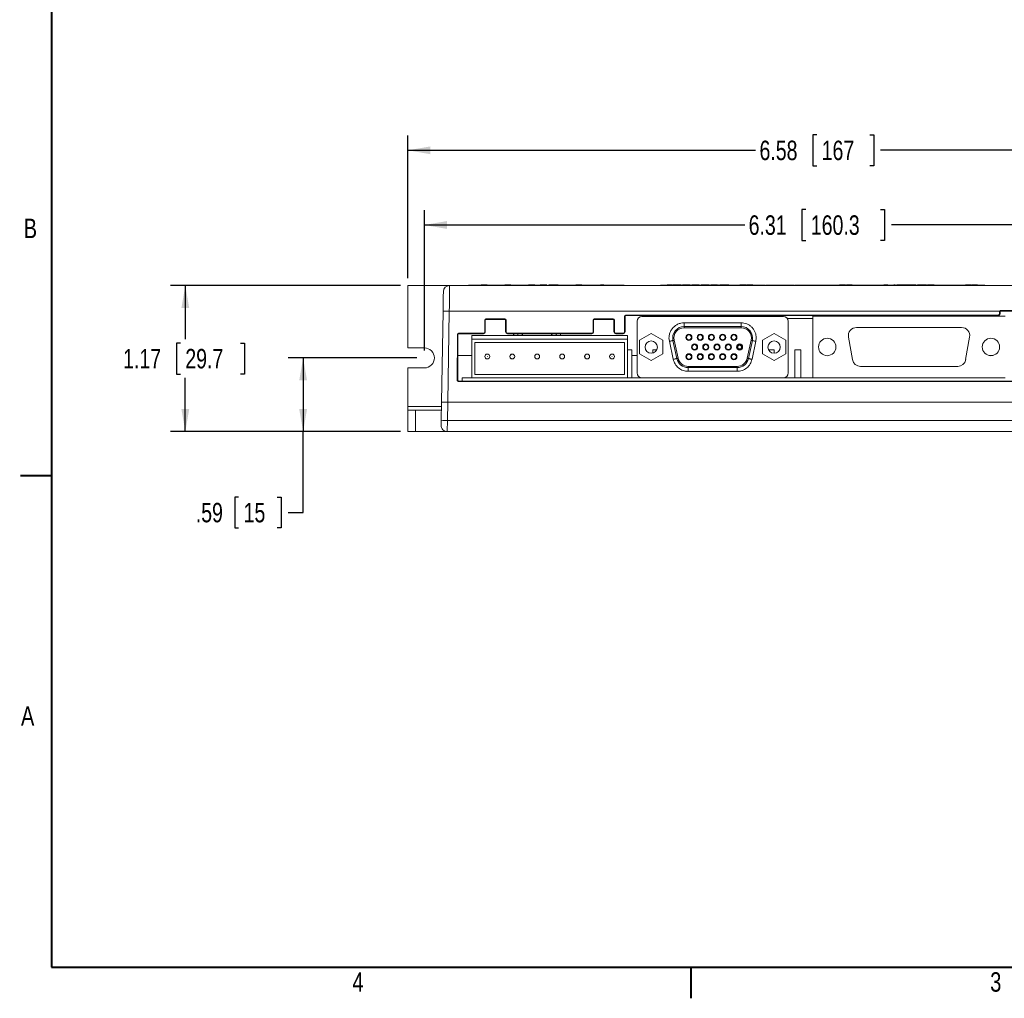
# Model space of a CAD drawing. Header units: inches. Extents: x 0.5 to 33, y 0.5 to 21.5.
# Tile 1 of 35: x 0.5 to 8.4, y 0.5 to 8.4. Entities that reach past the tile are written whole.
import ezdxf

# ---------------------------------------------------------------- set-up
doc = ezdxf.new("R2010")
doc.units = ezdxf.units.IN
doc.header["$MEASUREMENT"] = 0
doc.layers.add('2', color=179, linetype='Continuous')
doc.styles.add('SLDTEXTSTYLE0', font='TXT', dxfattribs={"width": 0.773196})
doc.styles.add('SLDTEXTSTYLE1', font='TXT', dxfattribs={"width": 0.75})
doc.dimstyles.new('SLDDIMSTYLE0', dxfattribs={"dimtxt": 0.156, "dimasz": 0.18, "dimexe": 0, "dimexo": 0.0625, "dimgap": 0.039, "dimtad": 0, "dimtih": 1, "dimtoh": 1, "dimrnd": 1e-09, "dimzin": 12, "dimdsep": 46, "dimtxsty": 'SLDTEXTSTYLE1', "dimsah": 1, "dimcen": 0.09, "dimadec": 0, "dimazin": 3, "dimtfac": 1, "dimtdec": 3, "dimtofl": 0, "dimtmove": 0, "dimatfit": 3, "dimfxl": 1, "dimfrac": 2, "dimtolj": 1, "dimtzin": 12, "dimarcsym": 0})

# ---------------------------------------------------------------- blocks, each defined once
blk = doc.blocks.new('_D')
at = {"layer": '2'}
for p, q in [((3.6314, 6.2953), (3.6314, 7.4386)), ((6.9081, 7.4425), (6.8765, 7.4425)), ((6.8765, 7.4425), (6.8765, 7.1948)), ((7.3332, 7.4425), (7.3649, 7.4425)), ((7.3649, 7.4425), (7.3649, 7.1948)), ((10.2064, 6.2953), (10.2064, 7.4386)), ((3.6314, 7.3186), (6.4176, 7.3186)), ((10.2064, 7.3186), (7.4203, 7.3186)), ((6.8765, 7.1948), (6.9081, 7.1948)), ((7.3649, 7.1948), (7.3332, 7.1948))]:
    blk.add_line(p, q, dxfattribs=at)
for points in [[(3.6314, 7.3186), (3.8114, 7.2874), (3.8114, 7.3499)], [(10.2064, 7.3186), (10.0264, 7.3499), (10.0264, 7.2874)]]:
    blk.add_solid(points, dxfattribs=at)
at = {"layer": '2', "char_height": 0.156, "attachment_point": 1, "style": 'SLDTEXTSTYLE1'}
for s, insert in [('6.58', (6.4493, 7.3959)), ('167', (6.9478, 7.3959))]:
    blk.add_mtext(s, dxfattribs=dict(at, insert=insert))
blk = doc.blocks.new('_D_1')
at = {"layer": '2'}
for p, q in [((3.5714, 6.2353), (1.727, 6.2353)), ((1.847, 6.2353), (1.847, 5.8058)), ((1.8074, 5.7741), (1.7757, 5.7741)), ((1.7757, 5.7741), (1.7757, 5.5265)), ((2.29, 5.7741), (2.3217, 5.7741)), ((2.3217, 5.7741), (2.3217, 5.5265)), ((1.7757, 5.5265), (1.8074, 5.5265)), ((2.3217, 5.5265), (2.29, 5.5265)), ((1.847, 5.0653), (1.847, 5.4948)), ((3.5714, 5.0653), (1.727, 5.0653))]:
    blk.add_line(p, q, dxfattribs=at)
for points in [[(1.847, 6.2353), (1.8157, 6.0553), (1.8782, 6.0553)], [(1.847, 5.0653), (1.8782, 5.2453), (1.8157, 5.2453)]]:
    blk.add_solid(points, dxfattribs=at)
at = {"layer": '2', "char_height": 0.156, "attachment_point": 1, "style": 'SLDTEXTSTYLE1'}
for s, insert in [('1.17', (1.3485, 5.7276)), ('29.7', (1.847, 5.7276))]:
    blk.add_mtext(s, dxfattribs=dict(at, insert=insert))
blk = doc.blocks.new('_D_2')
at = {"layer": '2'}
for p, q in [((3.7034, 5.6553), (2.6714, 5.6553)), ((2.7914, 5.6553), (2.7914, 5.0653)), ((3.5714, 5.0653), (2.6714, 5.0653)), ((2.7914, 4.4171), (2.7914, 5.0653)), ((2.2746, 4.5409), (2.2429, 4.5409)), ((2.2429, 4.5409), (2.2429, 4.2933)), ((2.5843, 4.5409), (2.616, 4.5409)), ((2.616, 4.5409), (2.616, 4.2933)), ((2.6714, 4.4171), (2.7914, 4.4171)), ((2.2429, 4.2933), (2.2746, 4.2933)), ((2.616, 4.2933), (2.5843, 4.2933))]:
    blk.add_line(p, q, dxfattribs=at)
for points in [[(2.7914, 5.6553), (2.7602, 5.4753), (2.8227, 5.4753)], [(2.7914, 5.0653), (2.8227, 5.2453), (2.7602, 5.2453)]]:
    blk.add_solid(points, dxfattribs=at)
at = {"layer": '2', "char_height": 0.156, "attachment_point": 1, "style": 'SLDTEXTSTYLE1'}
for s, insert in [('.59', (1.931, 4.4944)), ('15', (2.3142, 4.4944))]:
    blk.add_mtext(s, dxfattribs=dict(at, insert=insert))
blk = doc.blocks.new('_D_3')
at = {"layer": '2'}
for p, q in [((3.7634, 5.7153), (3.7634, 6.8403)), ((6.8212, 6.8441), (6.7895, 6.8441)), ((6.7895, 6.8441), (6.7895, 6.5965)), ((7.4191, 6.8441), (7.4508, 6.8441)), ((7.4508, 6.8441), (7.4508, 6.5965)), ((10.0734, 5.7153), (10.0734, 6.8403)), ((3.7634, 6.7203), (6.3307, 6.7203)), ((10.0734, 6.7203), (7.5062, 6.7203)), ((6.7895, 6.5965), (6.8212, 6.5965)), ((7.4508, 6.5965), (7.4191, 6.5965))]:
    blk.add_line(p, q, dxfattribs=at)
for points in [[(3.7634, 6.7203), (3.9434, 6.6891), (3.9434, 6.7516)], [(10.0734, 6.7203), (9.8934, 6.7516), (9.8934, 6.6891)]]:
    blk.add_solid(points, dxfattribs=at)
at = {"layer": '2', "char_height": 0.156, "attachment_point": 1, "style": 'SLDTEXTSTYLE1'}
for s, insert in [('6.31', (6.3623, 6.7976)), ('160.3', (6.8608, 6.7976))]:
    blk.add_mtext(s, dxfattribs=dict(at, insert=insert))

msp = doc.modelspace()

# ---------------------------------------------------------------- linework, layer by layer
at = {"color": 7, "linetype": 'Continuous', "lineweight": 15}
for p, q in [((3.6314, 6.2353), (3.6314, 5.7353)), ((3.9656, 6.2353), (3.6314, 6.2353)), ((9.8673, 6.2353), (3.9656, 6.2353)), ((4.1156, 6.2383), (4.1156, 6.2353)), ((4.1156, 6.2383), (4.1356, 6.2383)), ((4.1356, 6.2383), (4.1356, 6.2353)), ((4.1356, 6.2383), (4.2158, 6.2383)), ((4.2192, 6.2403), (4.2192, 6.2353)), ((4.2428, 6.2403), (4.2428, 6.2353)), ((4.2664, 6.2403), (4.2664, 6.2353)), ((4.2698, 6.2383), (4.4058, 6.2383)), ((4.4092, 6.2403), (4.4092, 6.2353)), ((4.4328, 6.2403), (4.4328, 6.2353)), ((4.4564, 6.2403), (4.4564, 6.2353)), ((4.4598, 6.2383), (4.5983, 6.2383)), ((4.5983, 6.2403), (4.5983, 6.2353)), ((4.6282, 6.2403), (4.5983, 6.2403)), ((4.6373, 6.2403), (4.6282, 6.2403)), ((4.6282, 6.2403), (4.6282, 6.2353)), ((4.6373, 6.2403), (4.6373, 6.2353)), ((4.6473, 6.2403), (4.6373, 6.2403)), ((4.6473, 6.2403), (4.6473, 6.2353)), ((4.6473, 6.2383), (4.6506, 6.2383)), ((4.6506, 6.2383), (4.6506, 6.2353)), ((4.6509, 6.2383), (4.6509, 6.2353)), ((4.6864, 6.2383), (4.6864, 6.2353)), ((4.6882, 6.2383), (4.6882, 6.2353)), ((4.6922, 6.2409), (4.6922, 6.2353)), ((4.7181, 6.2403), (4.7181, 6.2353)), ((4.7441, 6.2403), (4.7441, 6.2353)), ((4.7607, 6.2403), (4.7607, 6.2353)), ((4.7793, 6.2403), (4.7607, 6.2403)), ((4.7793, 6.2403), (4.7793, 6.2353)), ((4.791, 6.2403), (4.7793, 6.2403)), ((4.7892, 6.2403), (4.7892, 6.2353)), ((4.8128, 6.2403), (4.8128, 6.2353)), ((4.8364, 6.2403), (4.8364, 6.2353)), ((4.8364, 6.2383), (4.9783, 6.2383)), ((4.9783, 6.2403), (4.9783, 6.2353)), ((5.0255, 6.2403), (4.9783, 6.2403)), ((5.0255, 6.2403), (5.0255, 6.2353)), ((5.0289, 6.2383), (5.1756, 6.2383)), ((5.1756, 6.2403), (5.1756, 6.2353)), ((5.1919, 6.2403), (5.1756, 6.2403)), ((5.1919, 6.2403), (5.1919, 6.2353)), ((5.201, 6.2403), (5.1919, 6.2403)), ((5.201, 6.2403), (5.201, 6.2353)), ((5.201, 6.2383), (5.3456, 6.2383)), ((5.3456, 6.2383), (5.3456, 6.2353)), ((5.3456, 6.2383), (5.3656, 6.2383)), ((5.3656, 6.2383), (5.3656, 6.2353)), ((5.6556, 6.2383), (5.6756, 6.2383)), ((5.6556, 6.2383), (5.6556, 6.2353)), ((5.6756, 6.2383), (5.6756, 6.2353)), ((5.6756, 6.2383), (5.7094, 6.2383)), ((5.7094, 6.2403), (5.7094, 6.2353)), ((5.7257, 6.2403), (5.7094, 6.2403)), ((5.7257, 6.2403), (5.7257, 6.2353)), ((5.7348, 6.2403), (5.7257, 6.2403)), ((5.7348, 6.2403), (5.7348, 6.2353)), ((5.7528, 6.2403), (5.7528, 6.2353)), ((5.7575, 6.2403), (5.7575, 6.2353)), ((5.781, 6.2403), (5.781, 6.2353)), ((5.8047, 6.2403), (5.8047, 6.2353)), ((5.808, 6.2383), (5.9656, 6.2383)), ((5.8157, 6.2403), (5.8086, 6.2403)), ((5.8157, 6.2403), (5.8157, 6.2383)), ((5.8209, 6.2403), (5.8157, 6.2403)), ((5.8209, 6.2403), (5.8209, 6.2383)), ((5.8925, 6.2403), (5.8334, 6.2403)), ((5.8334, 6.2403), (5.8334, 6.2383)), ((5.8925, 6.2403), (5.8925, 6.2383)), ((5.9671, 6.2403), (5.908, 6.2403)), ((5.908, 6.2403), (5.908, 6.2383)), ((5.9656, 6.2383), (5.9656, 6.2353)), ((5.9671, 6.2403), (5.9671, 6.2353)), ((5.9827, 6.2383), (5.9671, 6.2383)), ((5.9827, 6.2403), (5.9827, 6.2353)), ((5.9915, 6.2403), (5.9827, 6.2403)), ((5.9954, 6.2409), (5.9954, 6.2353)), ((6.0213, 6.2403), (6.0213, 6.2353)), ((6.0473, 6.2403), (6.0473, 6.2353)), ((6.0491, 6.2403), (6.0491, 6.2353)), ((6.0587, 6.2383), (6.0524, 6.2383)), ((6.0587, 6.2403), (6.0587, 6.2353)), ((6.1126, 6.2403), (6.0587, 6.2403)), ((6.1126, 6.2403), (6.1126, 6.2353)), ((6.1248, 6.2403), (6.1248, 6.2353)), ((6.131, 6.2383), (6.1281, 6.2383)), ((6.1422, 6.2403), (6.131, 6.2403)), ((6.131, 6.2403), (6.131, 6.2353)), ((6.1422, 6.2403), (6.1422, 6.2353)), ((6.1508, 6.2403), (6.1422, 6.2403)), ((6.1456, 6.2383), (6.1456, 6.2353)), ((6.1456, 6.2383), (6.3156, 6.2383)), ((6.1508, 6.2403), (6.1508, 6.2383)), ((6.1827, 6.2403), (6.1508, 6.2403)), ((6.1827, 6.2403), (6.1827, 6.2383)), ((6.191, 6.2403), (6.1827, 6.2403)), ((6.191, 6.2403), (6.191, 6.2383)), ((6.2027, 6.2403), (6.191, 6.2403)), ((6.2027, 6.2403), (6.2027, 6.2383)), ((6.2088, 6.2403), (6.2088, 6.2383)), ((6.2452, 6.2403), (6.2452, 6.2383)), ((6.2803, 6.2403), (6.2803, 6.2383)), ((6.2928, 6.2403), (6.2928, 6.2383)), ((6.3042, 6.2403), (6.2928, 6.2403)), ((6.3042, 6.2403), (6.3042, 6.2383)), ((6.3156, 6.2403), (6.3042, 6.2403)), ((6.3156, 6.2403), (6.3156, 6.2353)), ((6.3319, 6.2403), (6.3156, 6.2403)), ((6.3319, 6.2403), (6.3319, 6.2353)), ((6.341, 6.2403), (6.3319, 6.2403)), ((6.341, 6.2403), (6.341, 6.2353)), ((6.3411, 6.2403), (6.341, 6.2403)), ((6.3583, 6.2403), (6.3583, 6.2353)), ((6.37, 6.2403), (6.37, 6.2353)), ((6.3864, 6.2403), (6.37, 6.2403)), ((6.3954, 6.2403), (6.3864, 6.2403)), ((6.3864, 6.2403), (6.3864, 6.2353)), ((6.3954, 6.2403), (6.3954, 6.2353)), ((6.3954, 6.2383), (6.4356, 6.2383)), ((6.4356, 6.2383), (6.4356, 6.2353)), ((6.4356, 6.2383), (6.4556, 6.2383)), ((6.4556, 6.2383), (6.4556, 6.2353)), ((6.4682, 6.2383), (6.4556, 6.2383)), ((6.4682, 6.2383), (6.4682, 6.2353)), ((6.4717, 6.2383), (6.4717, 6.2353)), ((6.4919, 6.2383), (6.4919, 6.2353)), ((6.4946, 6.2383), (6.4919, 6.2383)), ((6.5146, 6.2383), (6.5146, 6.2353)), ((6.5279, 6.2383), (6.5186, 6.2383)), ((6.6122, 6.2383), (6.6122, 6.2353)), ((6.6658, 6.2383), (6.6658, 6.2353)), ((6.7065, 6.2383), (6.7065, 6.2353)), ((6.7308, 6.2383), (6.7065, 6.2383)), ((6.7308, 6.2383), (6.7308, 6.2353)), ((6.7344, 6.2383), (6.7344, 6.2353)), ((6.7545, 6.2383), (6.7545, 6.2353)), ((6.7653, 6.2383), (6.7545, 6.2383)), ((6.8797, 6.2383), (6.8797, 6.2353)), ((6.9457, 6.2383), (6.9457, 6.2353)), ((6.9928, 6.2383), (6.9928, 6.2353)), ((7.0165, 6.2383), (6.9928, 6.2383)), ((7.0165, 6.2383), (7.0165, 6.2353)), ((7.0337, 6.2383), (7.0165, 6.2383)), ((7.0337, 6.2383), (7.0337, 6.2353)), ((7.039, 6.2383), (7.0337, 6.2383)), ((7.039, 6.2383), (7.039, 6.2353)), ((7.0456, 6.2383), (7.039, 6.2383)), ((7.0456, 6.2383), (7.0656, 6.2383)), ((7.0456, 6.2383), (7.0456, 6.2353)), ((7.0656, 6.2383), (7.0656, 6.2353)), ((7.0656, 6.2383), (7.0907, 6.2383)), ((7.0907, 6.2403), (7.0907, 6.2353)), ((7.1378, 6.2403), (7.0907, 6.2403)), ((7.1378, 6.2403), (7.1378, 6.2353)), ((7.1414, 6.2403), (7.1414, 6.2353)), ((7.146, 6.2403), (7.146, 6.2353)), ((7.1696, 6.2403), (7.1696, 6.2353)), ((7.1932, 6.2403), (7.1932, 6.2353)), ((7.1966, 6.2383), (7.5556, 6.2383)), ((7.4459, 6.2403), (7.4459, 6.2383)), ((7.4546, 6.2403), (7.4546, 6.2383)), ((7.4791, 6.2403), (7.4791, 6.2383)), ((7.5097, 6.2403), (7.5097, 6.2383)), ((7.5253, 6.2403), (7.5253, 6.2383)), ((7.5367, 6.2403), (7.5253, 6.2403)), ((7.5367, 6.2403), (7.5367, 6.2383)), ((7.5512, 6.2403), (7.5512, 6.2383)), ((7.5556, 6.2383), (7.5556, 6.2353)), ((7.5854, 6.2409), (7.5854, 6.2353)), ((7.6113, 6.2403), (7.6113, 6.2353)), ((7.6373, 6.2403), (7.6373, 6.2353)), ((7.6508, 6.2403), (7.6414, 6.2403)), ((7.6414, 6.2403), (7.6414, 6.2353)), ((7.6487, 6.2403), (7.6487, 6.2353)), ((7.6762, 6.2403), (7.6762, 6.2353)), ((7.7037, 6.2403), (7.7037, 6.2353)), ((7.7057, 6.2403), (7.7057, 6.2353)), ((7.7106, 6.2383), (7.7106, 6.2353)), ((7.7161, 6.2383), (7.7106, 6.2383)), ((7.7161, 6.2403), (7.7161, 6.2353)), ((7.7273, 6.2403), (7.7161, 6.2403)), ((7.7273, 6.2403), (7.7273, 6.2353)), ((7.7359, 6.2403), (7.7273, 6.2403)), ((7.7356, 6.2383), (7.7356, 6.2353)), ((7.7356, 6.2383), (8.1017, 6.2383)), ((7.7359, 6.2403), (7.7359, 6.2383)), ((7.7678, 6.2403), (7.7359, 6.2403)), ((7.7678, 6.2403), (7.7678, 6.2383)), ((7.7761, 6.2403), (7.7678, 6.2403)), ((7.7761, 6.2403), (7.7761, 6.2383)), ((7.7878, 6.2403), (7.7761, 6.2403)), ((7.7878, 6.2403), (7.7878, 6.2383)), ((7.8488, 6.2403), (7.797, 6.2403)), ((7.797, 6.2403), (7.797, 6.2383)), ((7.8488, 6.2403), (7.8488, 6.2383)), ((8.1017, 6.2403), (8.1017, 6.2353)), ((8.118, 6.2403), (8.1017, 6.2403)), ((8.118, 6.2403), (8.118, 6.2353)), ((8.1271, 6.2403), (8.118, 6.2403)), ((8.1271, 6.2403), (8.1271, 6.2353)), ((8.1271, 6.2383), (8.1311, 6.2383)), ((8.1311, 6.2403), (8.1311, 6.2353)), ((8.1474, 6.2403), (8.1311, 6.2403)), ((8.1474, 6.2403), (8.1474, 6.2353)), ((8.1498, 6.2403), (8.1498, 6.2353)), ((8.1507, 6.2403), (8.1507, 6.2353)), ((8.1516, 6.2403), (8.1516, 6.2353)), ((8.172, 6.2403), (8.172, 6.2353)), ((8.1904, 6.2403), (8.1904, 6.2353)), ((8.1969, 6.2403), (8.1969, 6.2353)), ((8.2003, 6.2383), (8.2256, 6.2383)), ((8.2256, 6.2383), (8.2256, 6.2353)), ((8.2256, 6.2383), (8.2456, 6.2383)), ((8.2456, 6.2383), (8.2456, 6.2353)), ((8.256, 6.2383), (8.2456, 6.2383)), ((8.256, 6.2383), (8.256, 6.2353)), ((3.9001, 5.3012), (3.9128, 6.029)), ((3.9628, 6.029), (3.9501, 5.3003)), ((8.3742, 6.029), (3.9628, 6.029)), ((8.3624, 5.9989), (5.3764, 5.9989)), ((5.3764, 5.995), (5.3764, 5.9989)), ((8.3624, 5.995), (8.3624, 5.9989)), ((8.3738, 6.0263), (8.3738, 6.0103)), ((8.3777, 6.0263), (8.3738, 6.0263)), ((8.3777, 6.0103), (8.3738, 6.0103)), ((8.3777, 6.0263), (8.3777, 6.0103)), ((8.3824, 6.031), (8.3824, 6.0349)), ((9.7524, 6.0349), (8.3824, 6.0349)), ((9.7524, 6.031), (8.3824, 6.031)), ((4.2478, 5.9593), (4.2477, 5.8643)), ((4.2517, 5.9593), (4.2478, 5.9593)), ((4.2517, 5.9593), (4.2516, 5.8643)), ((4.4094, 5.968), (4.2564, 5.968)), ((4.2564, 5.964), (4.2564, 5.968)), ((4.4094, 5.964), (4.2564, 5.964)), ((4.4094, 5.964), (4.4094, 5.968)), ((4.4143, 5.8643), (4.4142, 5.9593)), ((4.4142, 5.9593), (4.4181, 5.9593)), ((4.4182, 5.8643), (4.4181, 5.9593)), ((5.1158, 5.9593), (5.1157, 5.8643)), ((5.1197, 5.9593), (5.1158, 5.9593)), ((5.1197, 5.9593), (5.1196, 5.8643)), ((5.2774, 5.968), (5.1244, 5.968)), ((5.1244, 5.964), (5.1244, 5.968)), ((5.2774, 5.964), (5.1244, 5.964)), ((5.2774, 5.964), (5.2774, 5.968)), ((5.2823, 5.8643), (5.2822, 5.9593)), ((5.2822, 5.9593), (5.2861, 5.9593)), ((5.2862, 5.8643), (5.2861, 5.9593)), ((5.3678, 5.9903), (5.3677, 5.8643)), ((5.3717, 5.9903), (5.3678, 5.9903)), ((5.3717, 5.9903), (5.3716, 5.8643)), ((8.3624, 5.995), (5.3764, 5.995)), ((5.4677, 5.9491), (5.4677, 5.5357)), ((6.6409, 5.9884), (5.507, 5.9884)), ((5.846, 5.9069), (5.846, 5.9365)), ((5.846, 5.9365), (6.3019, 5.9365)), ((6.3019, 5.9069), (6.3019, 5.9365)), ((6.674, 5.9703), (6.8779, 5.9703)), ((6.6803, 5.5357), (6.6803, 5.9491)), ((6.8779, 5.9903), (6.8779, 5.4963)), ((8.4189, 5.9903), (6.8779, 5.9903)), ((4.0277, 5.8443), (4.0273, 5.4753)), ((4.0316, 5.8443), (4.0277, 5.8443)), ((4.0316, 5.8443), (4.0312, 5.4753)), ((4.2364, 5.8531), (4.0364, 5.8531)), ((4.0364, 5.8492), (4.0364, 5.8531)), ((4.2364, 5.8492), (4.0364, 5.8492)), ((4.2364, 5.8492), (4.2364, 5.8531)), ((4.2516, 5.8643), (4.2477, 5.8643)), ((4.4143, 5.8643), (4.4182, 5.8643)), ((5.1044, 5.8531), (4.4294, 5.8531)), ((4.4294, 5.8492), (4.4294, 5.8531)), ((5.1044, 5.8492), (4.4294, 5.8492)), ((5.1044, 5.8492), (5.1044, 5.8531)), ((5.1196, 5.8643), (5.1157, 5.8643)), ((5.2823, 5.8643), (5.2862, 5.8643)), ((5.3564, 5.8531), (5.2974, 5.8531)), ((5.2974, 5.8492), (5.2974, 5.8531)), ((5.3564, 5.8492), (5.2974, 5.8492)), ((5.3564, 5.8492), (5.3564, 5.8531)), ((5.3716, 5.8643), (5.3677, 5.8643)), ((5.5818, 5.8503), (5.4883, 5.7963)), ((5.6753, 5.7963), (5.5818, 5.8503)), ((5.846, 5.8969), (5.846, 5.9069)), ((5.846, 5.9069), (6.3019, 5.9069)), ((6.3019, 5.8969), (5.846, 5.8969)), ((6.3019, 5.8969), (6.3019, 5.9069)), ((6.5661, 5.8503), (6.4726, 5.7963)), ((6.6596, 5.7963), (6.5661, 5.8503)), ((8.0699, 5.8988), (7.2269, 5.8988)), ((4.1426, 5.8063), (4.1424, 5.8063)), ((4.1424, 5.8063), (4.1424, 5.4963)), ((4.1426, 5.8363), (4.1426, 5.8063)), ((4.1427, 5.8363), (4.1426, 5.8363)), ((4.1427, 5.8063), (4.1427, 5.8363)), ((4.1427, 5.8363), (5.3927, 5.8363)), ((4.1427, 5.4963), (4.1427, 5.8063)), ((4.1427, 5.8063), (5.3927, 5.8063)), ((4.1677, 5.7781), (5.3677, 5.7781)), ((4.1677, 5.5213), (4.1677, 5.7781)), ((5.3674, 5.7781), (5.3674, 5.5213)), ((5.3677, 5.5213), (5.3677, 5.7781)), ((5.3927, 5.8063), (5.3927, 5.8363)), ((5.3927, 5.4963), (5.3927, 5.8063)), ((5.4883, 5.7963), (5.4883, 5.6884)), ((5.6753, 5.6884), (5.6753, 5.7963)), ((5.7583, 5.6442), (5.7268, 5.7883)), ((5.7871, 5.6506), (5.7556, 5.7946)), ((5.7654, 5.7968), (5.7969, 5.6527)), ((6.351, 5.6527), (6.3825, 5.7968)), ((6.3923, 5.7946), (6.3608, 5.6506)), ((6.4212, 5.7883), (6.3896, 5.6442)), ((6.424, 5.8144), (6.4212, 5.7883)), ((6.4726, 5.7963), (6.4726, 5.6884)), ((6.6596, 5.6884), (6.6596, 5.7963)), ((7.1629, 5.8225), (7.1949, 5.6415)), ((8.102, 5.6415), (8.1339, 5.8225)), ((3.7634, 5.7353), (3.6314, 5.7353)), ((4.2676, 5.6858), (4.2674, 5.6858)), ((4.4676, 5.6858), (4.4674, 5.6858)), ((4.6676, 5.6858), (4.6674, 5.6858)), ((4.8676, 5.6858), (4.8674, 5.6858)), ((5.0676, 5.6858), (5.0674, 5.6858)), ((5.2676, 5.6858), (5.2674, 5.6858)), ((5.3927, 5.7211), (5.4265, 5.7211)), ((5.4265, 5.7211), (5.4265, 5.4963)), ((5.4883, 5.6884), (5.5818, 5.6344)), ((5.5818, 5.6344), (5.6753, 5.6884)), ((5.5938, 5.7211), (5.6262, 5.7211)), ((5.5938, 5.7211), (5.5938, 5.6946)), ((6.4726, 5.6884), (6.5661, 5.6344)), ((6.5217, 5.7211), (6.5661, 5.7211)), ((6.5661, 5.7211), (6.5661, 5.6932)), ((6.5661, 5.6344), (6.6596, 5.6884)), ((6.7334, 5.7211), (6.7806, 5.7211)), ((6.7334, 5.7211), (6.7334, 5.4963)), ((6.7806, 5.7211), (6.7806, 5.4963)), ((4.1424, 5.6753), (4.0314, 5.6753)), ((4.2674, 5.6468), (4.2676, 5.6468)), ((4.4674, 5.6468), (4.4676, 5.6468)), ((4.6674, 5.6468), (4.6676, 5.6468)), ((4.8674, 5.6468), (4.8676, 5.6468)), ((5.0674, 5.6468), (5.0676, 5.6468)), ((5.2674, 5.6468), (5.2676, 5.6468)), ((5.4677, 5.6753), (5.4265, 5.6753)), ((8.3211, 5.6753), (8.2878, 5.6753)), ((3.6314, 5.5753), (3.7634, 5.5753)), ((3.6314, 5.5753), (3.6314, 5.2663)), ((5.8775, 5.5878), (6.2704, 5.5878)), ((5.8775, 5.5778), (5.8775, 5.5878)), ((6.2704, 5.5778), (5.8775, 5.5778)), ((5.8775, 5.5778), (5.8775, 5.5483)), ((6.2704, 5.5483), (5.8775, 5.5483)), ((6.2704, 5.5778), (6.2704, 5.5878)), ((6.2704, 5.5778), (6.2704, 5.5483)), ((7.2589, 5.5878), (8.038, 5.5878)), ((4.0312, 5.4753), (4.0273, 5.4753)), ((4.0364, 5.4701), (4.0364, 5.4662)), ((4.0364, 5.4701), (9.7524, 5.4701)), ((4.0364, 5.4662), (9.7524, 5.4662)), ((4.0674, 5.4963), (4.0674, 5.4701)), ((4.0674, 5.4963), (4.1426, 5.4963)), ((4.1426, 5.4963), (4.1427, 5.4963)), ((4.1427, 5.4963), (5.3927, 5.4963)), ((4.1677, 5.5213), (5.3677, 5.5213)), ((5.3927, 5.4963), (5.507, 5.4963)), ((5.507, 5.4963), (6.6409, 5.4963)), ((6.6409, 5.4963), (6.8779, 5.4963)), ((6.6524, 5.4965), (6.6524, 5.498)), ((6.6524, 5.4963), (6.6524, 5.4965)), ((8.4189, 5.4963), (6.8779, 5.4963)), ((3.8976, 5.1555), (3.9001, 5.3012)), ((3.9501, 5.3003), (3.9001, 5.3012)), ((3.9501, 5.3003), (3.9476, 5.1537)), ((3.9501, 5.3003), (3.9501, 5.3003)), ((9.8827, 5.3003), (3.9501, 5.3003)), ((3.6314, 5.2363), (3.6314, 5.2663)), ((3.6314, 5.0653), (3.6314, 5.2363)), ((3.6314, 5.2363), (3.6914, 5.2363)), ((3.6914, 5.2363), (3.6914, 5.0653)), ((3.6914, 5.2363), (3.899, 5.2363)), ((9.8853, 5.1537), (3.9476, 5.1537)), ((3.6914, 5.0653), (3.6314, 5.0653)), ((3.9469, 5.0653), (3.6914, 5.0653)), ((3.9734, 5.0653), (3.9469, 5.0653)), ((3.9964, 5.0653), (3.9734, 5.0653)), ((4.1164, 5.0663), (3.9924, 5.0663)), ((4.0564, 5.0653), (3.9964, 5.0653)), ((4.0564, 5.0653), (4.0564, 5.0663)), ((4.0564, 5.0653), (4.1164, 5.0653)), ((4.1164, 5.0653), (4.1164, 5.0663)), ((9.7164, 5.0653), (4.1164, 5.0653))]:
    msp.add_line(p, q, dxfattribs=at)
at = {"color": 8, "linetype": 'Continuous', "lineweight": 15}
for p, q in [((6.6524, 5.4965), (6.6445, 5.4965)), ((3.6314, 5.2663), (3.8995, 5.2663)), ((3.9964, 5.0653), (3.9964, 5.0663))]:
    msp.add_line(p, q, dxfattribs=at)
at = {"color": 7, "linetype": 'Continuous', "lineweight": 15, "flags": 128}
for points in [[(3.9656, 6.2353), (3.9655, 6.2314), (3.9654, 6.2197), (3.9651, 6.2007), (3.9648, 6.1751), (3.9644, 6.1439), (3.9639, 6.1082), (3.9634, 6.0694), (3.9628, 6.029)], [(3.9128, 6.029), (3.9134, 6.0598), (3.9139, 6.0893), (3.9144, 6.1165), (3.9148, 6.1403), (3.9151, 6.1598), (3.9154, 6.1743), (3.9155, 6.1832), (3.9156, 6.1862)], [(5.7556, 5.7946), (5.755, 5.7945), (5.7534, 5.7942), (5.7507, 5.7936), (5.7472, 5.7928), (5.7428, 5.7918), (5.7378, 5.7908), (5.7324, 5.7896), (5.7268, 5.7883)], [(5.7654, 5.7968), (5.7635, 5.7964), (5.7616, 5.796), (5.7599, 5.7956), (5.7585, 5.7953), (5.7572, 5.795), (5.7563, 5.7948), (5.7558, 5.7947), (5.7556, 5.7946)], [(6.3923, 5.7946), (6.3921, 5.7947), (6.3916, 5.7948), (6.3907, 5.795), (6.3894, 5.7953), (6.388, 5.7956), (6.3863, 5.796), (6.3844, 5.7964), (6.3825, 5.7968)], [(6.3923, 5.7946), (6.3929, 5.7945), (6.3945, 5.7942), (6.3972, 5.7936), (6.4008, 5.7928), (6.4051, 5.7918), (6.4101, 5.7908), (6.4155, 5.7896), (6.4212, 5.7883)], [(5.7583, 5.6442), (5.7639, 5.6455), (5.7693, 5.6467), (5.7743, 5.6478), (5.7787, 5.6487), (5.7823, 5.6495), (5.7849, 5.6501), (5.7866, 5.6504), (5.7871, 5.6506)], [(5.7969, 5.6527), (5.795, 5.6523), (5.7931, 5.6519), (5.7915, 5.6515), (5.79, 5.6512), (5.7888, 5.6509), (5.7879, 5.6507), (5.7873, 5.6506), (5.7871, 5.6506)], [(6.3608, 5.6506), (6.3606, 5.6506), (6.3601, 5.6507), (6.3592, 5.6509), (6.3579, 5.6512), (6.3565, 5.6515), (6.3548, 5.6519), (6.3529, 5.6523), (6.351, 5.6527)], [(6.3608, 5.6506), (6.3614, 5.6504), (6.363, 5.6501), (6.3657, 5.6495), (6.3692, 5.6487), (6.3736, 5.6478), (6.3786, 5.6467), (6.384, 5.6455), (6.3896, 5.6442)], [(3.8969, 5.1162), (3.8969, 5.1169), (3.897, 5.1192), (3.897, 5.1228), (3.8971, 5.1276), (3.8972, 5.1336), (3.8973, 5.1404), (3.8975, 5.1478), (3.8976, 5.1555)], [(3.9476, 5.1537), (3.9474, 5.1364), (3.9473, 5.1198), (3.9472, 5.1045), (3.9471, 5.0911), (3.947, 5.0801), (3.9469, 5.072), (3.9469, 5.067), (3.9469, 5.0653)]]:
    msp.add_lwpolyline(points, dxfattribs=at)
at = {"color": 8, "linetype": 'Continuous', "lineweight": 15, "flags": 128}
for points in [[(4.4821, 5.8363), (4.4785, 5.8442), (4.4764, 5.8492)], [(4.8564, 5.8492), (4.8544, 5.8442), (4.8508, 5.8363)]]:
    msp.add_lwpolyline(points, dxfattribs=at)
at = {"color": 7, "linetype": 'Continuous', "lineweight": 15}
for centre, radius in [((5.8838, 5.8203), 0.0245), ((5.974, 5.8203), 0.0245), ((6.0641, 5.8203), 0.0245), ((6.1543, 5.8203), 0.0245), ((6.2444, 5.8203), 0.0245), ((5.5818, 5.7424), 0.0492), ((5.8838, 5.8203), 0.0195), ((5.9289, 5.7424), 0.0245), ((5.9289, 5.7424), 0.0195), ((5.974, 5.8203), 0.0195), ((6.019, 5.7424), 0.0245), ((6.019, 5.7424), 0.0195), ((6.0641, 5.8203), 0.0195), ((6.1092, 5.7424), 0.0245), ((6.1092, 5.7424), 0.0195), ((6.1543, 5.8203), 0.0195), ((6.1993, 5.7424), 0.0245), ((6.1993, 5.7424), 0.0195), ((6.2444, 5.8203), 0.0195), ((6.2895, 5.7424), 0.0245), ((6.2895, 5.7424), 0.0195), ((6.5661, 5.7424), 0.0492), ((6.9924, 5.7433), 0.07), ((8.3044, 5.7433), 0.07), ((4.2676, 5.6663), 0.0195), ((4.4676, 5.6663), 0.0195), ((4.6676, 5.6663), 0.0195), ((4.8676, 5.6663), 0.0195), ((5.0676, 5.6663), 0.0195), ((5.2676, 5.6663), 0.0195), ((5.8838, 5.6644), 0.0245), ((5.8838, 5.6644), 0.0195), ((5.974, 5.6644), 0.0245), ((5.974, 5.6644), 0.0195), ((6.0641, 5.6644), 0.0245), ((6.0641, 5.6644), 0.0195), ((6.1543, 5.6644), 0.0245), ((6.1543, 5.6644), 0.0195), ((6.2444, 5.6644), 0.0245), ((6.2444, 5.6644), 0.0195), ((6.2895, 5.7424), 0.0145), ((4.2676, 5.6663), 0.0005), ((4.4676, 5.6663), 0.0005), ((4.6676, 5.6663), 0.0005), ((4.8676, 5.6663), 0.0005), ((5.0676, 5.6663), 0.0005), ((5.2676, 5.6663), 0.0005)]:
    msp.add_circle(centre, radius, dxfattribs=at)
for centre, radius, start, end in [((3.9656, 6.1853), 0.05, 90, 179), ((3.9378, 5.3126), 0.7168, 88.00156, 91.99844), ((5.3764, 5.9903), 0.00865, 90, 179.94759), ((8.3624, 6.0103), 0.0114, 270, 359.94759), ((8.3624, 6.0103), 0.0153, 270, 359.94759), ((8.3824, 6.0263), 0.00862, 161.93369, 179.94759), ((8.3824, 6.0263), 0.00469, 163.13045, 179.94759), ((4.2564, 5.9593), 0.00868, 90, 179.94759), ((4.2564, 5.9593), 0.00475, 90, 179.94759), ((4.4094, 5.9593), 0.00868, 0.05241, 90), ((4.4094, 5.9593), 0.00475, 0.05241, 90), ((5.1244, 5.9593), 0.00868, 90, 179.94759), ((5.1244, 5.9593), 0.00475, 90, 179.94759), ((5.2774, 5.9593), 0.00868, 0.05241, 90), ((5.2774, 5.9593), 0.00475, 0.05241, 90), ((5.3764, 5.9903), 0.00472, 90, 179.94759), ((5.507, 5.9491), 0.0394, 90, 180), ((6.6409, 5.9491), 0.0394, 0, 90), ((4.0364, 5.8443), 0.00879, 90, 179.94759), ((4.0364, 5.8443), 0.00485, 90, 179.94759), ((4.2364, 5.8643), 0.0112, 270, 359.94759), ((4.2364, 5.8643), 0.0152, 270, 359.94759), ((4.4294, 5.8643), 0.0152, 180.05241, 270), ((4.4294, 5.8643), 0.0112, 180.05241, 270), ((4.6438, 5.9153), 0.15, 206.16778, 211.78051), ((4.689, 5.9153), 0.15, 328.21949, 333.83222), ((5.1044, 5.8643), 0.0112, 270, 359.94759), ((5.1044, 5.8643), 0.0152, 270, 359.94759), ((5.2974, 5.8643), 0.0152, 180.05241, 270), ((5.2974, 5.8643), 0.0112, 180.05241, 270), ((5.3564, 5.8643), 0.0112, 270, 359.94759), ((5.3564, 5.8643), 0.0152, 270, 359.94759), ((5.846, 5.8144), 0.0925, 90, 192.33463), ((5.846, 5.8144), 0.0825, 90, 192.33463), ((6.3019, 5.8144), 0.0925, 347.66537, 90), ((6.3019, 5.8144), 0.0825, 347.66537, 90), ((7.2269, 5.8338), 0.065, 90, 190), ((8.0699, 5.8338), 0.065, 350, 90), ((3.7634, 5.6553), 0.08, 270, 90), ((4.2674, 5.6663), 0.0195, 90.00022, 269.99978), ((4.4674, 5.6663), 0.0195, 89.99993, 270.00007), ((4.6674, 5.6663), 0.0195, 90.00008, 269.99992), ((4.8674, 5.6663), 0.0195, 90.00008, 269.99992), ((5.0674, 5.6663), 0.0195, 89.99993, 270.00007), ((5.2674, 5.6663), 0.0195, 89.99964, 270.00036), ((5.8775, 5.6703), 0.0925, 192.33463, 270), ((5.8775, 5.6703), 0.0825, 192.33463, 270), ((6.2704, 5.6703), 0.0825, 270, 347.66537), ((6.2704, 5.6703), 0.0925, 270, 347.66537), ((7.2589, 5.6528), 0.065, 190, 270), ((8.038, 5.6528), 0.065, 270, 350), ((5.507, 5.5357), 0.0394, 180, 270), ((6.6409, 5.5357), 0.0394, 270, 0), ((4.0364, 5.4753), 0.00912, 179.94759, 270), ((4.0364, 5.4753), 0.00519, 179.94759, 270), ((3.9476, 5.8711), 0.7174, 266.00262, 269.99859), ((3.9469, 5.1153), 0.05, 179, 270)]:
    msp.add_arc(centre, radius, start, end, dxfattribs=at)
at = {"color": 8, "linetype": 'Continuous', "lineweight": 15}
for centre, start, end in [((4.6438, 5.9148), 213.1538, 220.84161), ((4.689, 5.9148), 319.15839, 326.8462)]:
    msp.add_arc(centre, 0.12, start, end, dxfattribs=at)
at = {"color": 7, "linetype": 'Continuous', "lineweight": 15}
for points, knots in [([(4.2428, 6.2403), (4.2388, 6.2403), (4.2329, 6.2403), (4.2269, 6.2403), (4.2203, 6.2403), (4.2197, 6.2403), (4.2192, 6.2403)], [0, 0, 0, 0, 0.249125, 0.374789, 0.500608, 1, 1, 1, 1]), ([(4.2664, 6.2403), (4.2661, 6.2403), (4.2654, 6.2403), (4.2591, 6.2403), (4.251, 6.2403), (4.2455, 6.2403), (4.2428, 6.2403)], [0, 0, 0, 0, 0.28, 0.55903, 0.779247, 1, 1, 1, 1]), ([(4.4328, 6.2403), (4.4296, 6.2403), (4.4233, 6.2403), (4.4153, 6.2403), (4.4104, 6.2403), (4.4096, 6.2403), (4.4092, 6.2403)], [0, 0, 0, 0, 0.280625, 0.559936, 0.779734, 1, 1, 1, 1]), ([(4.4564, 6.2403), (4.4561, 6.2403), (4.4554, 6.2403), (4.4492, 6.2403), (4.4411, 6.2403), (4.4356, 6.2403), (4.4328, 6.2403)], [0, 0, 0, 0, 0.28, 0.559317, 0.779457, 1, 1, 1, 1]), ([(4.6864, 6.2383), (4.6858, 6.2383), (4.6846, 6.2383), (4.6711, 6.2383), (4.6586, 6.2383), (4.6509, 6.2383)], [0, 0, 0, 0, 0.2801321, 0.5601714, 1, 1, 1, 1]), ([(4.7181, 6.2403), (4.7139, 6.2403), (4.7056, 6.2403), (4.6957, 6.2403), (4.6924, 6.2403), (4.6923, 6.2403), (4.6922, 6.2403)], [0, 0, 0, 0, 0.280888, 0.558167, 0.778589, 1, 1, 1, 1]), ([(4.7441, 6.2403), (4.7439, 6.2403), (4.7434, 6.2403), (4.7365, 6.2403), (4.7272, 6.2403), (4.7211, 6.2403), (4.7181, 6.2403)], [0, 0, 0, 0, 0.280541, 0.558577, 0.778866, 1, 1, 1, 1]), ([(4.8128, 6.2403), (4.8093, 6.2403), (4.8023, 6.2403), (4.7937, 6.2403), (4.79, 6.2403), (4.7895, 6.2403), (4.7892, 6.2403)], [0, 0, 0, 0, 0.280739, 0.558728, 0.77891, 1, 1, 1, 1]), ([(4.8364, 6.2403), (4.836, 6.2403), (4.8353, 6.2403), (4.8287, 6.2403), (4.8208, 6.2403), (4.8155, 6.2403), (4.8128, 6.2403)], [0, 0, 0, 0, 0.279637, 0.55893, 0.779237, 1, 1, 1, 1]), ([(5.7528, 6.2403), (5.7495, 6.2403), (5.7446, 6.2403), (5.7406, 6.2403), (5.7392, 6.2403)], [0, 0, 0, 0, 0.659985, 1, 1, 1, 1]), ([(5.781, 6.2403), (5.7779, 6.2403), (5.7716, 6.2403), (5.7636, 6.2403), (5.7587, 6.2403), (5.7579, 6.2403), (5.7575, 6.2403)], [0, 0, 0, 0, 0.280603, 0.559979, 0.779744, 1, 1, 1, 1]), ([(5.8047, 6.2403), (5.8043, 6.2403), (5.8037, 6.2403), (5.7974, 6.2403), (5.7894, 6.2403), (5.7838, 6.2403), (5.781, 6.2403)], [0, 0, 0, 0, 0.279992, 0.559301, 0.779429, 1, 1, 1, 1]), ([(6.0213, 6.2403), (6.0171, 6.2403), (6.0088, 6.2403), (5.9989, 6.2403), (5.9956, 6.2403), (5.9955, 6.2403), (5.9954, 6.2403)], [0, 0, 0, 0, 0.280887, 0.558163, 0.778589, 1, 1, 1, 1]), ([(6.0473, 6.2403), (6.047, 6.2403), (6.0466, 6.2403), (6.0397, 6.2403), (6.0304, 6.2403), (6.0243, 6.2403), (6.0213, 6.2403)], [0, 0, 0, 0, 0.280541, 0.558578, 0.778867, 1, 1, 1, 1]), ([(6.1248, 6.2403), (6.1247, 6.2403), (6.1246, 6.2403), (6.1212, 6.2403), (6.1206, 6.2403)], [0, 0, 0, 0, 0.8488538, 1, 1, 1, 1]), ([(6.3583, 6.2403), (6.3543, 6.2403), (6.349, 6.2403), (6.3453, 6.2403), (6.3444, 6.2403)], [0, 0, 0, 0, 0.763314, 1, 1, 1, 1]), ([(6.3711, 6.2403), (6.3695, 6.2403), (6.3657, 6.2403), (6.3611, 6.2403), (6.3583, 6.2403)], [0, 0, 0, 0, 0.389715, 1, 1, 1, 1]), ([(6.4919, 6.2383), (6.4887, 6.2383), (6.4829, 6.2383), (6.4752, 6.2383), (6.4717, 6.2383)], [0, 0, 0, 0, 0.5601176, 1, 1, 1, 1]), ([(6.5146, 6.2383), (6.509, 6.2383), (6.4996, 6.2383), (6.4993, 6.2383), (6.4992, 6.2383)], [0, 0, 0, 0, 0.600687, 1, 1, 1, 1]), ([(6.6122, 6.2383), (6.5921, 6.2383), (6.5641, 6.2383), (6.5312, 6.2383), (6.5201, 6.2383), (6.5146, 6.2383)], [0, 0, 0, 0, 0.559506, 0.779862, 1, 1, 1, 1]), ([(6.6658, 6.2383), (6.6559, 6.2383), (6.6383, 6.2383), (6.6202, 6.2383), (6.6122, 6.2383)], [0, 0, 0, 0, 0.559982, 1, 1, 1, 1]), ([(6.7065, 6.2383), (6.699, 6.2383), (6.6857, 6.2383), (6.6718, 6.2383), (6.6658, 6.2383)], [0, 0, 0, 0, 0.560092, 1, 1, 1, 1]), ([(6.7545, 6.2383), (6.7513, 6.2383), (6.7456, 6.2383), (6.7378, 6.2383), (6.7344, 6.2383)], [0, 0, 0, 0, 0.5601174, 1, 1, 1, 1]), ([(6.8797, 6.2383), (6.8658, 6.2383), (6.8379, 6.2383), (6.797, 6.2383), (6.7686, 6.2383), (6.76, 6.2383), (6.761, 6.2383), (6.7611, 6.2383)], [0, 0, 0, 0, 0.257354, 0.513887, 0.768334, 0.969583, 1, 1, 1, 1]), ([(6.9457, 6.2383), (6.9335, 6.2383), (6.9117, 6.2383), (6.8895, 6.2383), (6.8797, 6.2383)], [0, 0, 0, 0, 0.559909, 1, 1, 1, 1]), ([(6.9928, 6.2383), (6.9842, 6.2383), (6.9688, 6.2383), (6.9527, 6.2383), (6.9457, 6.2383)], [0, 0, 0, 0, 0.5600609, 1, 1, 1, 1]), ([(7.1696, 6.2403), (7.1656, 6.2403), (7.1597, 6.2403), (7.1537, 6.2403), (7.1471, 6.2403), (7.1465, 6.2403), (7.146, 6.2403)], [0, 0, 0, 0, 0.249126, 0.37479, 0.500608, 1, 1, 1, 1]), ([(7.1932, 6.2403), (7.1929, 6.2403), (7.1922, 6.2403), (7.1859, 6.2403), (7.1778, 6.2403), (7.1723, 6.2403), (7.1696, 6.2403)], [0, 0, 0, 0, 0.2799878, 0.5590269, 0.7792407, 1, 1, 1, 1]), ([(7.4546, 6.2403), (7.4517, 6.2403), (7.4466, 6.2403), (7.4462, 6.2403), (7.4459, 6.2403)], [0, 0, 0, 0, 0.558207, 1, 1, 1, 1]), ([(7.4791, 6.2403), (7.4741, 6.2403), (7.4653, 6.2403), (7.4578, 6.2403), (7.4546, 6.2403)], [0, 0, 0, 0, 0.5605535, 1, 1, 1, 1]), ([(7.5886, 6.2403), (7.5826, 6.2403), (7.5707, 6.2403), (7.5582, 6.2403), (7.552, 6.2403), (7.5515, 6.2403), (7.5512, 6.2403)], [0, 0, 0, 0, 0.279341, 0.558453, 0.77899, 1, 1, 1, 1]), ([(7.6113, 6.2403), (7.6071, 6.2403), (7.5988, 6.2403), (7.5889, 6.2403), (7.5856, 6.2403), (7.5855, 6.2403), (7.5854, 6.2403)], [0, 0, 0, 0, 0.280887, 0.558164, 0.778589, 1, 1, 1, 1]), ([(7.6373, 6.2403), (7.637, 6.2403), (7.6366, 6.2403), (7.6297, 6.2403), (7.6204, 6.2403), (7.6143, 6.2403), (7.6113, 6.2403)], [0, 0, 0, 0, 0.280541, 0.558577, 0.778867, 1, 1, 1, 1]), ([(7.6762, 6.2403), (7.6722, 6.2403), (7.6641, 6.2403), (7.6543, 6.2403), (7.6494, 6.2403), (7.6489, 6.2403), (7.6487, 6.2403)], [0, 0, 0, 0, 0.280585, 0.559268, 0.779228, 1, 1, 1, 1]), ([(7.7037, 6.2403), (7.7033, 6.2403), (7.7026, 6.2403), (7.695, 6.2403), (7.6856, 6.2403), (7.6793, 6.2403), (7.6762, 6.2403)], [0, 0, 0, 0, 0.279964, 0.558743, 0.779047, 1, 1, 1, 1]), ([(8.172, 6.2403), (8.1691, 6.2403), (8.1634, 6.2403), (8.1563, 6.2403), (8.1523, 6.2403), (8.1518, 6.2403), (8.1516, 6.2403)], [0, 0, 0, 0, 0.280451, 0.55953, 0.779479, 1, 1, 1, 1]), ([(8.1904, 6.2403), (8.1892, 6.2403), (8.1869, 6.2403), (8.1807, 6.2403), (8.1753, 6.2403), (8.172, 6.2403)], [0, 0, 0, 0, 0.280911, 0.561348, 1, 1, 1, 1]), ([(8.1969, 6.2403), (8.1968, 6.2403), (8.1966, 6.2403), (8.1923, 6.2403), (8.1904, 6.2403)], [0, 0, 0, 0, 0.5606835, 1, 1, 1, 1]), ([(8.3824, 6.0349), (8.3815, 6.0348), (8.3795, 6.0346), (8.377, 6.0331), (8.3751, 6.0312), (8.3745, 6.0296), (8.3742, 6.029)], [0, 0, 0, 0, 0.267913, 0.536552, 0.805251, 1, 1, 1, 1]), ([(8.3824, 6.031), (8.3819, 6.0309), (8.3809, 6.0308), (8.3795, 6.03), (8.3784, 6.0289), (8.3781, 6.028), (8.378, 6.0277)], [0, 0, 0, 0, 0.2629364, 0.5272065, 0.7914939, 1, 1, 1, 1]), ([(5.7268, 5.7883), (5.7254, 5.7972), (5.7227, 5.8152), (5.7262, 5.8426), (5.7354, 5.8685), (5.7501, 5.8916), (5.7695, 5.9108), (5.7928, 5.9254), (5.8189, 5.9347), (5.837, 5.9359), (5.846, 5.9365)], [0, 0, 0, 0, 0.123429, 0.25, 0.376571, 0.5, 0.623429, 0.75, 0.87657, 1, 1, 1, 1]), ([(6.3019, 5.9365), (6.3173, 5.9348), (6.341, 5.9323), (6.3694, 5.9171), (6.3888, 5.9013), (6.4046, 5.8819), (6.4198, 5.8535), (6.4223, 5.8298), (6.424, 5.8144)], [0, 0, 0, 0, 0.239443, 0.369666, 0.5, 0.630224, 0.760557, 1, 1, 1, 1]), ([(5.8775, 5.5483), (5.8641, 5.5496), (5.8365, 5.5522), (5.7996, 5.5735), (5.7709, 5.6051), (5.7624, 5.6314), (5.7583, 5.6442)], [0, 0, 0, 0, 0.242683, 0.5, 0.757317, 1, 1, 1, 1]), ([(6.3896, 5.6442), (6.3855, 5.6314), (6.3771, 5.6051), (6.3483, 5.5735), (6.3114, 5.5522), (6.2838, 5.5496), (6.2704, 5.5483)], [0, 0, 0, 0, 0.242683, 0.5, 0.757317, 1, 1, 1, 1]), ([(3.9734, 5.0653), (3.9744, 5.0653), (3.9763, 5.0654), (3.9815, 5.0659), (3.9871, 5.0663), (3.9908, 5.0663), (3.9924, 5.0663)], [0, 0, 0, 0, 0.271061, 0.541968, 0.815901, 1, 1, 1, 1])]:
    msp.add_open_spline(points, degree=3, knots=knots, dxfattribs=at)
at = {"layer": '2', "color": 7, "linetype": 'Continuous', "lineweight": 40}
for p, q in [((0.775, 16.275), (0.775, 0.775)), ((0.525, 4.7125), (0.775, 4.7125)), ((0.775, 0.775), (21.275, 0.775)), ((5.9, 0.775), (5.9, 0.525))]:
    msp.add_line(p, q, dxfattribs=at)

# ---------------------------------------------------------------- texts
at = {"layer": '2', "color": 7, "char_height": 0.156, "attachment_point": 2, "style": 'SLDTEXTSTYLE0'}
for s, insert in [('B', (0.6049, 6.7712)), ('A', (0.5833, 2.864)), ('4', (3.2312, 0.7338))]:
    msp.add_mtext(s, dxfattribs=dict(at, insert=insert))
at = {"layer": '2', "insert": (8.2983, 0.7338), "char_height": 0.156, "attachment_point": 1, "style": 'SLDTEXTSTYLE0'}
msp.add_mtext('3', dxfattribs=at)

# ---------------------------------------------------------------- dimensions: what is measured, and where the dimension line sits
at = {"layer": '2'}
for base, p1, p2, picture, middle in [((3.631437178, 7.3186334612), (10.206437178, 6.2353019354), (3.631437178, 6.2353019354), '_D', (6.918937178, 7.3186334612)), ((10.0734, 6.7203), (3.7634, 5.6553), (10.0734, 5.6553), '_D_3', (6.9184, 6.7203))]:
    dim = msp.add_linear_dim(base=base, p1=p1, p2=p2, dimstyle='SLDDIMSTYLE0', dxfattribs=at)
    dim.commit()
    dim.dimension.update_dxf_attribs({"geometry": picture, "text_midpoint": middle, "dimtype": 160})
for base, p1, picture, middle in [((1.847, 5.0653), (3.6314, 6.2353), '_D_1', (1.847, 5.6503)), ((2.7914, 5.0653), (3.7634, 5.6553), '_D_2', (2.7914, 4.4171))]:
    dim = msp.add_linear_dim(base=base, p1=p1, p2=(3.6314, 5.0653), angle=90, dimstyle='SLDDIMSTYLE0', dxfattribs=at)
    dim.commit()
    dim.dimension.update_dxf_attribs({"geometry": picture, "text_midpoint": middle, "dimtype": 160})

doc.saveas('drawing.dxf')
